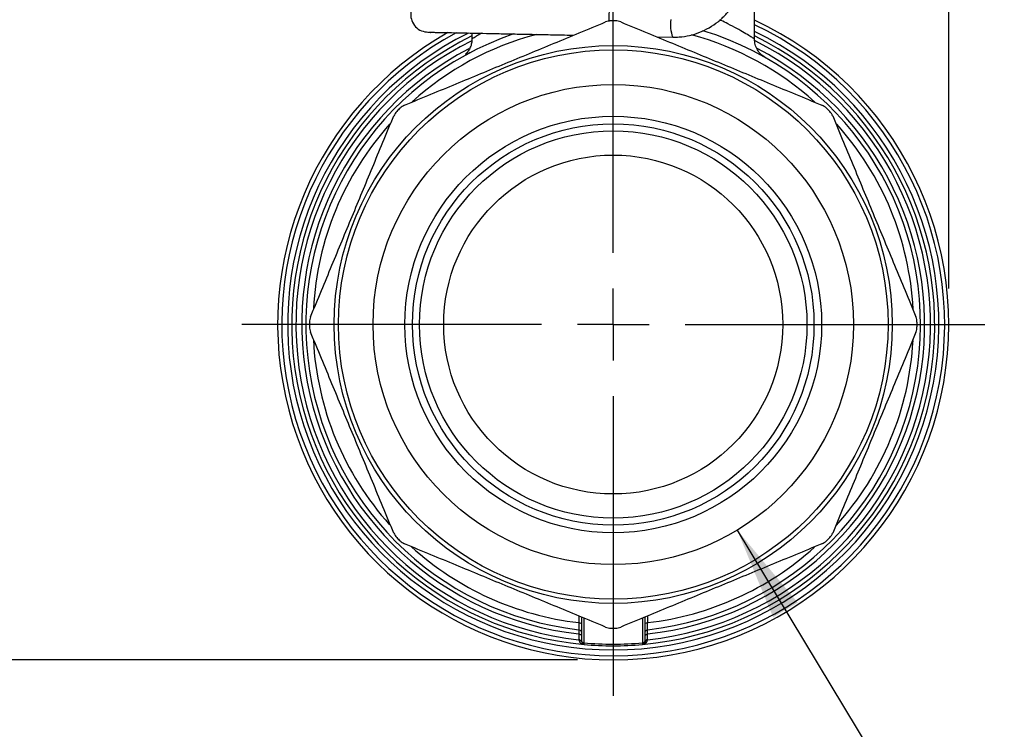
# Model space of a CAD drawing. Header units: inches. Extents: x 0.5 to 21.5, y 0.5 to 16.5.
# Tile 9 of 18: x 16 to 18.8, y 4.4 to 6.4. Entities that reach past the tile are written whole.
import ezdxf

# ---------------------------------------------------------------- set-up
doc = ezdxf.new("R2010")
doc.units = ezdxf.units.IN
doc.header["$LTSCALE"] = 2
doc.header["$MEASUREMENT"] = 0
doc.linetypes.add('SLD-Center', pattern=[0.75, 0.6, -0.05, 0.05, -0.05])
doc.linetypes.add('SLD-Solid', pattern=[0])
doc.layers.add('CENTER', color=40, linetype='SLD-Center')
doc.layers.add('DIMENSIONS', color=140, linetype='SLD-Solid', lineweight=25)
doc.styles.add('SLDTEXTSTYLE0', font='TXT', dxfattribs={"width": 0.7})
doc.dimstyles.new('SLDDIMSTYLE0', dxfattribs={"dimtxt": 0.169922, "dimasz": 0.26, "dimexe": 0, "dimexo": 0.0625, "dimgap": 0.04248, "dimtad": 0, "dimtih": 1, "dimtoh": 1, "dimrnd": 1e-09, "dimzin": 12, "dimdsep": 46, "dimtxsty": 'SLDTEXTSTYLE0', "dimsah": 1, "dimcen": 0.09, "dimadec": 0, "dimazin": 3, "dimtfac": 1, "dimtofl": 0, "dimtmove": 0, "dimatfit": 3, "dimfxl": 0, "dimfrac": 2, "dimtolj": 1, "dimtzin": 12, "dimarcsym": 0})
doc.dimstyles.new('SLDDIMSTYLE2', dxfattribs={"dimtxt": 0.169922, "dimasz": 0.26, "dimexe": 0, "dimexo": 0.0625, "dimgap": 0.04248, "dimtad": 0, "dimtih": 1, "dimtoh": 1, "dimrnd": 1e-09, "dimzin": 12, "dimdsep": 46, "dimtxsty": 'SLDTEXTSTYLE0', "dimsah": 1, "dimcen": 0, "dimadec": 0, "dimazin": 3, "dimtfac": 1, "dimtofl": 0, "dimtmove": 0, "dimatfit": 3, "dimfxl": 0, "dimfrac": 2, "dimtolj": 1, "dimtzin": 12, "dimarcsym": 0})

# ---------------------------------------------------------------- blocks, each defined once
blk = doc.blocks.new('_D_4')
at = {"layer": 'DIMENSIONS'}
for p, q in [((18.0367, 4.9327), (18.5695, 4.0487)), ((18.5695, 4.0487), (19.4684, 4.0487))]:
    blk.add_line(p, q, dxfattribs=at)
blk.add_solid([(18.0367, 4.9327), (18.1367, 4.6894), (18.2052, 4.7307)], dxfattribs=at)
at = {"layer": 'DIMENSIONS', "attachment_point": 1, "style": 'SLDTEXTSTYLE0'}
for s, insert, char_height in [('1" NPT', (19.6499, 4.3985), 0.16667), ('FEMALE', (19.5934, 4.1285), 0.16667), ('INLET / OUTLET', (19.132, 3.8584), 0.166667)]:
    blk.add_mtext(s, dxfattribs=dict(at, insert=insert, char_height=char_height))
blk = doc.blocks.new('_D_5')
at = {"layer": 'DIMENSIONS'}
for p, q in [((12.9664, 7.5533), (12.9664, 9.691)), ((18.6263, 5.6059), (18.6263, 9.691)), ((12.9664, 9.441), (15.2052, 9.441)), ((15.4355, 9.441), (15.3784, 9.441)), ((15.3784, 9.441), (15.3784, 9.1709)), ((16.0818, 9.441), (16.1388, 9.441)), ((16.1388, 9.441), (16.1388, 9.1709)), ((18.6263, 9.441), (16.312, 9.441)), ((15.3784, 9.1709), (15.4355, 9.1709)), ((16.1388, 9.1709), (16.0818, 9.1709))]:
    blk.add_line(p, q, dxfattribs=at)
for points in [[(12.9664, 9.441), (13.2264, 9.401), (13.2264, 9.481)], [(18.6263, 9.441), (18.3663, 9.481), (18.3663, 9.401)]]:
    blk.add_solid(points, dxfattribs=at)
at = {"layer": 'DIMENSIONS', "char_height": 0.16667, "attachment_point": 1, "style": 'SLDTEXTSTYLE0'}
for s, insert in [('5.66', (15.5062, 9.6939)), ('143.8', (15.4355, 9.3858))]:
    blk.add_mtext(s, dxfattribs=dict(at, insert=insert))
blk = doc.blocks.new('_D_6')
at = {"layer": 'DIMENSIONS'}
for p, q in [((12.9064, 7.6269), (11.929, 7.6269)), ((12.179, 7.6269), (12.179, 6.407)), ((11.9265, 6.0989), (11.8694, 6.0989)), ((11.8694, 6.0989), (11.8694, 5.8289)), ((12.4314, 6.0989), (12.4885, 6.0989)), ((12.4885, 6.0989), (12.4885, 5.8289)), ((11.8694, 5.8289), (11.9265, 5.8289)), ((12.4885, 5.8289), (12.4314, 5.8289)), ((12.179, 4.5709), (12.179, 5.7908)), ((17.5912, 4.5709), (11.929, 4.5709))]:
    blk.add_line(p, q, dxfattribs=at)
for points in [[(12.179, 7.6269), (12.139, 7.3669), (12.219, 7.3669)], [(12.179, 4.5709), (12.219, 4.8309), (12.139, 4.8309)]]:
    blk.add_solid(points, dxfattribs=at)
at = {"layer": 'DIMENSIONS', "char_height": 0.16667, "attachment_point": 1, "style": 'SLDTEXTSTYLE0'}
for s, insert in [('3.06', (11.9265, 6.3518)), ('77.6', (11.9265, 6.0437))]:
    blk.add_mtext(s, dxfattribs=dict(at, insert=insert))
blk = doc.blocks.new('SW_CENTERMARKSYMBOL_0')
at = {"layer": 'CENTER', "color": 0}
for p, q in [((0, 0.2), (0, 1.035)), ((0, 0), (0, 0.1)), ((-0.2, 0), (-1.035, 0)), ((0, 0), (-0.1, 0)), ((0, 0), (0, -0.1)), ((0, 0), (0.1, 0)), ((0.2, 0), (1.035, 0)), ((0, -0.2), (0, -1.035))]:
    blk.add_line(p, q, dxfattribs=at)

msp = doc.modelspace()

# ---------------------------------------------------------------- linework, layer by layer
for p, q in [((18.0849, 6.3018), (18.0849, 6.4711)), ((17.2975, 6.3184), (17.2975, 6.3017)), ((17.8126, 6.3079), (17.857, 6.307)), ((17.6026, 4.6904), (17.6026, 4.6248)), ((17.6098, 4.6177), (17.6098, 4.6874)), ((17.7726, 4.6874), (17.7726, 4.6177)), ((17.7798, 4.6248), (17.7798, 4.6904)), ((17.5954, 4.6434), (17.5954, 4.6274)), ((17.7871, 4.6274), (17.7871, 4.6434)), ((17.6026, 4.6248), (17.6026, 4.6218)), ((17.7798, 4.6218), (17.7798, 4.6248))]:
    msp.add_line(p, q)
at = {"flags": 128}
for points in [[(17.5952, 4.6934), (17.5952, 4.686), (17.5952, 4.6749)], [(17.7872, 4.6749), (17.7872, 4.686), (17.7872, 4.6934)]]:
    msp.add_lwpolyline(points, dxfattribs=at)
for radius in [0.7776, 0.7657, 0.6693, 0.5806, 0.5594, 0.5398, 0.4724]:
    msp.add_circle((17.6912, 5.5059), radius)
for centre, radius, start, end in [((17.6912, 5.5059), 0.8465, 89.5542, 90.4458), ((17.6912, 5.5059), 0.935, 270, 65.0989), ((17.6912, 5.5059), 0.9235, 270, 64.7664), ((17.944, 6.3408), 0.0933, 170.4017, 201.2001), ((17.6912, 5.5059), 0.935, 119.5008, 270), ((17.6912, 5.5059), 0.9235, 118.2732, 270), ((17.6912, 5.5059), 0.9072, 116.3945, 270), ((17.6912, 5.5059), 0.8957, 116.0758, 264.7841), ((17.6912, 5.5059), 0.8563, 108.9152, 263.5914), ((17.6912, 5.5059), 0.8366, 104.8242, 132.0649), ((17.6912, 5.5059), 0.9072, 270, 64.28), ((17.6912, 5.5059), 0.8957, 275.2159, 63.9242), ((17.6912, 5.5059), 0.8563, 276.4086, 73.0433), ((17.6912, 5.5059), 0.8366, 47.8132, 74.9067), ((17.6912, 5.5059), 0.8841, 116.4956, 263.7763), ((17.6912, 5.5059), 0.8841, 276.2237, 63.4191), ((17.6912, 5.5059), 0.8678, 117.6331, 263.6594), ((17.6912, 5.5059), 0.8678, 276.3406, 62.4721), ((17.6912, 5.5059), 0.8465, 134.5542, 135.4458), ((17.6912, 5.5059), 0.8465, 44.5542, 45.4458), ((17.6912, 5.5059), 0.8366, 138.0622, 176.9492), ((17.6912, 5.5059), 0.8366, 2.9492, 41.8591), ((17.6912, 5.5059), 0.8465, 179.5542, 180.4458), ((17.6912, 5.5059), 0.8465, 359.5542, 0.4458), ((17.6912, 5.5059), 0.8366, 182.9492, 221.8591), ((17.6912, 5.5059), 0.8366, 318.0622, 356.9492), ((17.6912, 5.5059), 0.8465, 224.5542, 225.4458), ((17.6912, 5.5059), 0.8465, 314.5542, 315.4458), ((17.6912, 5.5059), 0.8366, 227.8132, 263.4106), ((17.6912, 5.5059), 0.8366, 276.5894, 312.0649), ((17.6912, 5.5059), 0.8465, 269.5542, 270.4458)]:
    msp.add_arc(centre, radius, start, end)
for centre, major_axis, ratio, start_param, end_param in [((17.6905, 6.3596), (0.001, 0.0492), 0.240119, 0.000338, 1.748734), ((17.6103, 4.6274), (0.0002, 0.0154), 0.971867, 1.585364, 1.607644), ((17.7721, 4.6274), (-0.0002, 0.0154), 0.971865, 4.675544, 4.697824)]:
    msp.add_ellipse(centre, major_axis=major_axis, ratio=ratio, start_param=start_param, end_param=end_param)
for points, knots in [([(17.857, 6.307), (17.863, 6.3071), (17.8788, 6.3072), (17.9042, 6.3112), (17.9325, 6.3198), (17.9592, 6.3328), (17.9837, 6.3495), (18.0053, 6.3698), (18.0237, 6.3932), (18.0384, 6.419), (18.049, 6.4468), (18.0552, 6.4741), (18.0562, 6.4919), (18.0567, 6.4999)], [0, 0, 0, 0, 0.058172, 0.154086, 0.250052, 0.346023, 0.442008, 0.538017, 0.634055, 0.730126, 0.82623, 0.922365, 1, 1, 1, 1]), ([(17.1768, 6.4194), (17.1706, 6.4188), (17.1578, 6.4176), (17.141, 6.4065), (17.1298, 6.3902), (17.1258, 6.3712), (17.129, 6.3521), (17.1398, 6.3352), (17.1552, 6.3236), (17.1935, 6.3185), (17.1694, 6.3219), (17.1865, 6.3205), (17.1972, 6.3205), (17.2162, 6.32), (17.2393, 6.3196), (17.2674, 6.319), (17.3001, 6.3183), (17.3371, 6.3176), (17.3781, 6.3167), (17.4229, 6.3158), (17.471, 6.3148), (17.5221, 6.3138), (17.5593, 6.3131), (17.579, 6.3127), (17.5803, 6.3126)], [0, 0, 0, 0, 0.019518, 0.040687, 0.061919, 0.081574, 0.101228, 0.12246, 0.143629, 0.163147, 0.227149, 0.291151, 0.355153, 0.419155, 0.483158, 0.54716, 0.611162, 0.675164, 0.739166, 0.803168, 0.86717, 0.931172, 0.995174, 1, 1, 1, 1]), ([(17.1099, 6.1174), (17.1599, 6.1382), (17.2073, 6.1578), (17.2998, 6.1961), (17.3448, 6.2148), (17.4349, 6.2521), (17.48, 6.2707), (17.5725, 6.309), (17.6199, 6.3287), (17.6699, 6.3494)], [0, 0, 0, 0, 0.25, 0.25, 0.5, 0.5, 0.75, 0.75, 1, 1, 1, 1]), ([(17.7126, 6.3494), (17.7626, 6.3287), (17.81, 6.309), (17.9024, 6.2707), (17.9475, 6.2521), (18.0376, 6.2148), (18.0826, 6.1961), (18.1751, 6.1578), (18.2225, 6.1382), (18.2725, 6.1174)], [0, 0, 0, 0, 0.25, 0.25, 0.5, 0.5, 0.75, 0.75, 1, 1, 1, 1]), ([(18.0846, 6.3018), (18.0847, 6.3018), (18.0856, 6.3013), (18.0819, 6.3037), (18.0729, 6.3093), (18.0573, 6.3188), (18.0367, 6.3308), (18.014, 6.3426), (17.9977, 6.3511), (17.9896, 6.3547), (17.9886, 6.3551)], [0, 0, 0, 0, 0.019803, 0.1849, 0.354695, 0.53, 0.70308, 0.869596, 0.983311, 1, 1, 1, 1]), ([(17.3237, 6.3178), (17.3207, 6.316), (17.3139, 6.312), (17.3063, 6.3072), (17.2999, 6.3032), (17.2968, 6.3011), (17.2977, 6.3017), (17.2978, 6.3017)], [0, 0, 0, 0, 0.180515, 0.410798, 0.635329, 0.962285, 1, 1, 1, 1]), ([(17.2975, 6.3015), (17.2973, 6.2976), (17.2968, 6.2898), (17.2933, 6.2786), (17.2878, 6.2682), (17.2826, 6.2624), (17.28, 6.2595)], [0, 0, 0, 0, 0.250569, 0.500133, 0.749472, 1, 1, 1, 1]), ([(18.1147, 6.2503), (18.1104, 6.2532), (18.1018, 6.259), (18.0923, 6.2716), (18.086, 6.286), (18.0853, 6.2964), (18.0849, 6.3016)], [0, 0, 0, 0, 0.2501326, 0.5001194, 0.7499651, 1, 1, 1, 1]), ([(17.2927, 6.2638), (17.2873, 6.261), (17.2795, 6.2569), (17.2801, 6.2583), (17.2803, 6.2587)], [0, 0, 0, 0, 0.688423, 1, 1, 1, 1]), ([(16.8478, 5.5273), (16.8685, 5.5773), (16.8881, 5.6247), (16.9264, 5.7172), (16.9451, 5.7622), (16.9824, 5.8523), (17.0011, 5.8974), (17.0394, 5.9898), (17.059, 6.0373), (17.0797, 6.0873)], [0, 0, 0, 0, 0.25, 0.25, 0.5, 0.5, 0.75, 0.75, 1, 1, 1, 1]), ([(18.3027, 6.0873), (18.3234, 6.0373), (18.3431, 5.9898), (18.3814, 5.8974), (18.4, 5.8523), (18.4373, 5.7622), (18.456, 5.7172), (18.4943, 5.6247), (18.5139, 5.5773), (18.5347, 5.5273)], [0, 0, 0, 0, 0.25, 0.25, 0.5, 0.5, 0.75, 0.75, 1, 1, 1, 1]), ([(17.0797, 4.9246), (17.059, 4.9746), (17.0394, 5.0221), (17.0011, 5.1145), (16.9824, 5.1596), (16.9451, 5.2497), (16.9264, 5.2947), (16.8881, 5.3872), (16.8685, 5.4346), (16.8478, 5.4846)], [0, 0, 0, 0, 0.25, 0.25, 0.5, 0.5, 0.75, 0.75, 1, 1, 1, 1]), ([(18.5347, 5.4846), (18.5139, 5.4346), (18.4943, 5.3872), (18.456, 5.2947), (18.4373, 5.2497), (18.4, 5.1596), (18.3814, 5.1145), (18.3431, 5.0221), (18.3234, 4.9746), (18.3027, 4.9246)], [0, 0, 0, 0, 0.25, 0.25, 0.5, 0.5, 0.75, 0.75, 1, 1, 1, 1]), ([(17.6699, 4.6625), (17.6199, 4.6832), (17.5725, 4.7029), (17.48, 4.7412), (17.4349, 4.7598), (17.3448, 4.7971), (17.2998, 4.8158), (17.2073, 4.8541), (17.1599, 4.8737), (17.1099, 4.8945)], [0, 0, 0, 0, 0.25, 0.25, 0.5, 0.5, 0.75, 0.75, 1, 1, 1, 1]), ([(18.2725, 4.8945), (18.2225, 4.8737), (18.1751, 4.8541), (18.0826, 4.8158), (18.0376, 4.7971), (17.9475, 4.7598), (17.9024, 4.7412), (17.81, 4.7029), (17.7626, 4.6832), (17.7126, 4.6625)], [0, 0, 0, 0, 0.25, 0.25, 0.5, 0.5, 0.75, 0.75, 1, 1, 1, 1]), ([(17.5952, 4.6749), (17.5975, 4.6748), (17.6013, 4.6738), (17.6026, 4.6718), (17.6026, 4.6709)], [0, 0, 0, 0, 0.571429, 1, 1, 1, 1]), ([(17.7798, 4.6709), (17.7798, 4.6718), (17.7811, 4.6738), (17.785, 4.6748), (17.7872, 4.6749)], [0, 0, 0, 0, 0.428571, 1, 1, 1, 1]), ([(17.5954, 4.6434), (17.597, 4.6433), (17.6009, 4.6422), (17.6026, 4.6395), (17.6026, 4.6379)], [0, 0, 0, 0, 0.4285714, 1, 1, 1, 1]), ([(17.5956, 4.655), (17.5978, 4.6548), (17.6014, 4.6527), (17.6026, 4.6488), (17.6026, 4.6472)], [0, 0, 0, 0, 0.571429, 1, 1, 1, 1]), ([(17.7798, 4.6472), (17.7798, 4.6488), (17.781, 4.6527), (17.7846, 4.6548), (17.7868, 4.655)], [0, 0, 0, 0, 0.428571, 1, 1, 1, 1]), ([(17.7798, 4.6379), (17.7798, 4.6395), (17.7816, 4.6422), (17.7854, 4.6433), (17.7871, 4.6434)], [0, 0, 0, 0, 0.5714286, 1, 1, 1, 1]), ([(17.5954, 4.6274), (17.5976, 4.6272), (17.6013, 4.6258), (17.6026, 4.623), (17.6026, 4.6218)], [0, 0, 0, 0, 0.571429, 1, 1, 1, 1]), ([(17.5954, 4.627), (17.5957, 4.6252), (17.5964, 4.6215), (17.6003, 4.6171), (17.6039, 4.616), (17.6059, 4.6155)], [0, 0, 0, 0, 0.299583, 0.608469, 1, 1, 1, 1]), ([(17.6098, 4.6177), (17.6081, 4.6178), (17.6044, 4.6193), (17.6026, 4.6228), (17.6026, 4.6248)], [0, 0, 0, 0, 0.428571, 1, 1, 1, 1]), ([(17.6026, 4.6218), (17.6026, 4.6196), (17.6044, 4.6158), (17.6081, 4.6141), (17.6098, 4.614)], [0, 0, 0, 0, 0.571429, 1, 1, 1, 1]), ([(17.7798, 4.6248), (17.7798, 4.6233), (17.7785, 4.6197), (17.7749, 4.6178), (17.7726, 4.6177)], [0, 0, 0, 0, 0.428571, 1, 1, 1, 1]), ([(17.7726, 4.614), (17.7749, 4.6142), (17.7785, 4.6163), (17.7798, 4.6202), (17.7798, 4.6218)], [0, 0, 0, 0, 0.571429, 1, 1, 1, 1]), ([(17.7798, 4.6218), (17.7798, 4.623), (17.7811, 4.6258), (17.7848, 4.6272), (17.7871, 4.6274)], [0, 0, 0, 0, 0.428571, 1, 1, 1, 1])]:
    msp.add_open_spline(points, degree=3, knots=knots)
for points in [[(17.6846, 6.3524), (17.6795, 6.3523), (17.6745, 6.3513), (17.6699, 6.3494)], [(17.7126, 6.3494), (17.7079, 6.3513), (17.7029, 6.3523), (17.6978, 6.3524)], [(17.088, 6.0998), (17.0844, 6.0962), (17.0816, 6.0919), (17.0797, 6.0873)], [(17.1099, 6.1174), (17.1053, 6.1155), (17.101, 6.1127), (17.0974, 6.1091)], [(18.2851, 6.1091), (18.2814, 6.1127), (18.2772, 6.1155), (18.2725, 6.1174)], [(18.3027, 6.0873), (18.3008, 6.0919), (18.298, 6.0962), (18.2944, 6.0998)], [(16.8478, 5.5273), (16.8459, 5.5227), (16.8448, 5.5177), (16.8448, 5.5125)], [(18.5376, 5.5125), (18.5376, 5.5177), (18.5366, 5.5227), (18.5347, 5.5273)], [(16.8448, 5.4994), (16.8448, 5.4942), (16.8459, 5.4892), (16.8478, 5.4846)], [(18.5347, 5.4846), (18.5366, 5.4892), (18.5376, 5.4942), (18.5376, 5.4994)], [(17.0797, 4.9246), (17.0816, 4.92), (17.0844, 4.9157), (17.088, 4.9121)], [(18.2944, 4.9121), (18.298, 4.9157), (18.3008, 4.92), (18.3027, 4.9246)], [(17.0974, 4.9028), (17.101, 4.8992), (17.1053, 4.8964), (17.1099, 4.8945)], [(18.2725, 4.8945), (18.2772, 4.8964), (18.2814, 4.8992), (18.2851, 4.9028)], [(17.5952, 4.6749), (17.5953, 4.6689), (17.5956, 4.6587), (17.5956, 4.655), (17.5956, 4.655)], [(17.7868, 4.655), (17.7868, 4.655), (17.7869, 4.6587), (17.7871, 4.6689), (17.7872, 4.6749)], [(17.5956, 4.655), (17.5956, 4.655), (17.5955, 4.6507), (17.5954, 4.6434)], [(17.6699, 4.6625), (17.6745, 4.6606), (17.6795, 4.6596), (17.6846, 4.6595)], [(17.6978, 4.6595), (17.7029, 4.6596), (17.7079, 4.6606), (17.7126, 4.6625)], [(17.7871, 4.6434), (17.7869, 4.6507), (17.7868, 4.655), (17.7868, 4.655)], [(17.6026, 4.6217), (17.6026, 4.6244), (17.5992, 4.6269), (17.5954, 4.627)], [(17.7726, 4.6177), (17.7185, 4.6127), (17.6639, 4.6127), (17.6098, 4.6177)], [(17.6098, 4.614), (17.6098, 4.614), (17.6098, 4.6153), (17.6098, 4.6177)], [(17.6098, 4.614), (17.6639, 4.609), (17.7185, 4.609), (17.7726, 4.614)], [(17.7726, 4.6177), (17.7727, 4.6153), (17.7727, 4.614), (17.7726, 4.614)], [(17.773, 4.614), (17.7795, 4.6147), (17.7867, 4.6191), (17.7871, 4.627)], [(17.7871, 4.627), (17.7832, 4.6269), (17.7799, 4.6244), (17.7798, 4.6217)]]:
    msp.add_open_spline(points, degree=3)

# ---------------------------------------------------------------- block references
at = {"layer": 'CENTER'}
msp.add_blockref('SW_CENTERMARKSYMBOL_0', (17.6912, 5.5059), dxfattribs=at)

# ---------------------------------------------------------------- dimensions: what is measured, and where the dimension line sits
at = {"layer": 'DIMENSIONS'}
dim = msp.add_linear_dim(base=(12.9664, 9.441), p1=(18.6263, 5.5059), p2=(12.9664, 7.4533), dimstyle='SLDDIMSTYLE0', dxfattribs=at)
dim.commit()
dim.dimension.update_dxf_attribs({"geometry": '_D_5', "text_midpoint": (15.7586, 9.441), "dimtype": 160})
dim = msp.add_linear_dim(base=(12.179, 4.5709), p1=(13.071, 7.6269), p2=(17.6912, 4.5709), angle=90, dimstyle='SLDDIMSTYLE0', dxfattribs=at)
dim.commit()
dim.dimension.update_dxf_attribs({"geometry": '_D_6', "text_midpoint": (12.179, 6.0989), "dimtype": 160})
dim = msp.add_diameter_dim_2p(p1=(17.3457, 6.0792), p2=(18.0367, 4.9327), text='1" NPT\\PFEMALE\\PINLET / OUTLET', dimstyle='SLDDIMSTYLE2', override={"dimpost": '<>'}, dxfattribs=at)
dim.commit()
dim.dimension.update_dxf_attribs({"geometry": '_D_4', "text_midpoint": (20.0292, 4.0487), "dimtype": 163})

doc.saveas('drawing.dxf')
